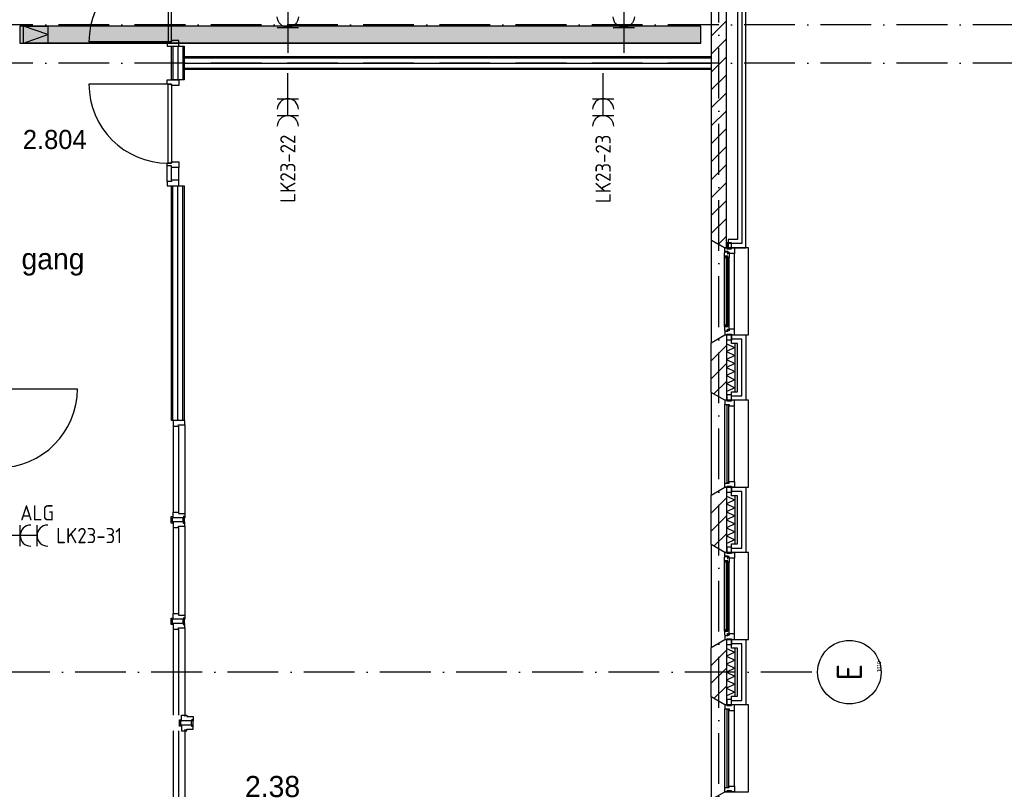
# Model space of a CAD drawing. Header units: millimetres. Extents: x -6587 to 112885, y 244 to 84344.
# Tile 50 of 57: x 75940 to 87571, y 33122 to 42219. Entities that reach past the tile are written whole.
import ezdxf
from ezdxf.enums import TextEntityAlignment as Align

# ---------------------------------------------------------------- set-up
doc = ezdxf.new("R2010")
doc.units = ezdxf.units.MM
doc.header["$LTSCALE"] = 100
doc.linetypes.add('DASHDOT', pattern=[9, 6, -1.5, 0, -1.5])
doc.layers.get('0').update_dxf_attribs({"color": 9, "linetype": 'CONTINUOUS'})
for name, color, linetype in [('AL$7----_STRAMIEN', 1, 'DASHDOT'), ('AL21----_BUITENWAND', 4, 'CONTINUOUS'), ('AL21K---_ISOLATIE', 1, 'CONTINUOUS'), ('AL22----_BINNENWAND', 7, 'CONTINUOUS'), ('AL28----_KONSTRUKTIE', 3, 'CONTINUOUS'), ('AL31----_BUITENKOZ', 7, 'CONTINUOUS'), ('AL32----_BINNENKOZ', 7, 'CONTINUOUS'), ('AL32----_DRAAIRICHTING', 1, 'CONTINUOUS'), ('ALL-----_REFLIJNEN', 8, 'CONTINUOUS'), ('ALN-----_BLOCKNAAM', 2, 'CONTINUOUS'), ('ALXA3---_VOLZWART', 14, 'CONTINUOUS'), ('ALXAB---_PREFABBETON', 1, 'CONTINUOUS'), ('BOUW', 8, 'CONTINUOUS'), ('EB62203-_ATTRIB', 2, 'CONTINUOUS'), ('EL62203-_KRACHT-WCD230', 3, 'CONTINUOUS'), ('KABELGOOT1', 8, 'CONTINUOUS'), ('LIJN025', 10, 'CONTINUOUS')]:
    doc.layers.add(name, color=color, linetype=linetype)
doc.styles.add('1_8', font='iso', dxfattribs={"width": 0.7, "height": 1.8})
doc.styles.add('2_0', font='iso', dxfattribs={"height": 200})
doc.styles.add('BURO-025', font='BUROFONT.shx', dxfattribs={"height": 250})
doc.styles.add('NORATT', font='isocp.shx')
doc.styles.get("Standard").update_dxf_attribs({"font": 'iso.shx'})

# ---------------------------------------------------------------- blocks, each defined once
blk = doc.blocks.new('ES3W2A')
for p, q in [((1.25, 2), (-1.25, 2)), ((0, 2), (0, -3)), ((1.25, 0), (-1.25, 0))]:
    blk.add_line(p, q)
for centre in [(0, 3.25), (0, 1.25)]:
    blk.add_arc(centre, 1.25, 180, 0)
at = {"color": 0, "style": 'NORATT'}
for tag, flags, p in [('VERMOGEN', 9, (-2.5, 5)), ('GROEP', 8, (0, 5)), ('SCHAK', 8, (2.5, 5)), ('GELIJK', 9, (5, 5)), ('TAL', 8, (2.5, 5)), ('KAST', 9, (7, 5))]:
    blk.add_attdef(tag, text='', height=1.8, rotation=90, dxfattribs=dict(at, flags=flags)).set_placement(p, align=Align.MIDDLE_CENTER)
at = {"color": 0, "style": 'NORATT', "flags": 8}
blk.add_attdef('DOEL', text='', height=1.8, rotation=90, dxfattribs=at).set_placement((-2.5, 5), align=Align.MIDDLE_LEFT)
at = {"color": 0, "style": 'NORATT', "flags": 9}
blk.add_attdef('M_CODE', text='', height=1.8, dxfattribs=at).set_placement((0, 0), align=Align.MIDDLE_CENTER)
blk = doc.blocks.new('1010')
at = {"layer": 'AL$7----_STRAMIEN', "color": 7, "linetype": 'Continuous'}
blk.add_circle((0, 750), 750, dxfattribs=at)
at = {"layer": 'AL$7----_STRAMIEN', "color": 3, "linetype": 'Continuous'}
blk.add_attdef('STR-NAAM', text='', height=600, rotation=360, dxfattribs=at).set_placement((0, 750), align=Align.MIDDLE)
at = {"layer": 'ALN-----_BLOCKNAAM', "linetype": 'Continuous'}
blk.add_text('1010', height=100, dxfattribs=at).set_placement((0, 0))
blk = doc.blocks.new('EH100001')
at = {"linetype": 'ByBlock'}
for p, q in [((1, 0.5, 1), (0, 0.5, 1)), ((0, -0.5, 1), (1, -0.5, 1))]:
    blk.add_line(p, q, dxfattribs=at)
blk.add_lwpolyline([(0, -0.5), (1, 0), (0, 0.5)], dxfattribs=at)
blk.add_lwpolyline([(0, -0.5), (1, 0), (0, 0.5)], dxfattribs=at)
blk.add_lwpolyline([(1, -0.5), (0, -0.5), (0, 0.5), (1, 0.5)], close=True, dxfattribs=at)
at = {"linetype": 'ByBlock', "invisible_edges": 15}
for points in [[(1, -0.5), (0, -0.5), (0, 0.5), (1, 0.5)], [(0, 0.5), (1, 0.5), (1, 0.5, 1), (0, 0.5, 1)], [(0, -0.5, 1), (1, -0.5, 1), (1, -0.5), (0, -0.5)]]:
    blk.add_3dface(points, dxfattribs=at)
at = {"style": '2_0', "flags": 8}
blk.add_attdef('FUNCTIE', text='', height=0.5, dxfattribs=at).set_placement((0.5, 0), align=Align.MIDDLE)
at = {"flags": 9}
blk.add_attdef('SCHOT', text='', height=0.5, dxfattribs=at).set_placement((0.5, 0), align=Align.MIDDLE)
blk = doc.blocks.new('EH100005')
blk.add_lwpolyline([(-1, -0.5), (0, -0.5), (0, 0.5), (-1, 0.5)])
at = {"style": '2_0', "flags": 9}
blk.add_attdef('HULPSTUK', text='', height=0.5, dxfattribs=at).set_placement((0, 0), align=Align.MIDDLE)
blk = doc.blocks.new('EH100000')
at = {"linetype": 'ByBlock'}
for p, q in [((1, 0.5), (0, 0.5)), ((1, 0.5, 1), (0, 0.5, 1)), ((0, -0.5, 1), (1, -0.5, 1)), ((1, -0.5), (0, -0.5))]:
    blk.add_line(p, q, dxfattribs=at)
at = {"linetype": 'ByBlock', "invisible_edges": 15}
for points in [[(1, -0.5), (0, -0.5), (0, 0.5), (1, 0.5)], [(0, 0.5), (1, 0.5), (1, 0.5, 1), (0, 0.5, 1)], [(0, -0.5, 1), (1, -0.5, 1), (1, -0.5), (0, -0.5)]]:
    blk.add_3dface(points, dxfattribs=at)
at = {"linetype": 'ByBlock', "style": '2_0', "flags": 8}
blk.add_attdef('FUNCTIE', text='', height=0.5, dxfattribs=at).set_placement((0.5, 0), align=Align.MIDDLE)
at = {"linetype": 'ByBlock', "flags": 9}
blk.add_attdef('SCHOT', text='', height=0.5, dxfattribs=at).set_placement((0.5, 0), align=Align.MIDDLE)
blk = doc.blocks.new('A$Cb38f1ce1')
at = {"layer": 'KABELGOOT1'}
h = blk.add_hatch(dxfattribs=at)
h.set_pattern_fill('DOTS', color=256, scale=20, style=0)
h.set_pattern_definition([(0, (-1717.716, 188607.497), (15.875, 31.75), [0, -31.75])])
h.paths.add_polyline_path([(80736, 35416), (80736, 35616), (72691, 35616), (72691, 35416)])
at = {"layer": 'AL$7----_STRAMIEN', "color": 1}
for p, q in [((80948, 1456), (80948, 70113)), ((82045, 27980), (63947, 27980))]:
    blk.add_line(p, q, dxfattribs=at)
for points in [[(86348, 35630), (1577, 35630)], [(86348, 35180), (750, 35180)]]:
    blk.add_lwpolyline(points, dxfattribs=at)
at = {"layer": 'AL21----_BUITENWAND', "color": 8}
for p, q in [((81168, 38411), (81168, 33715)), ((81268, 32995), (81268, 37060)), ((81168, 33715), (81168, 33095)), ((81168, 33095), (81058, 33095)), ((81058, 33095), (81058, 32995)), ((81058, 32995), (81268, 32995)), ((81099, 31865), (81099, 31965)), ((81099, 31965), (81268, 31965)), ((81268, 31965), (81268, 31195)), ((81168, 31865), (81099, 31865)), ((81168, 31295), (81168, 31865)), ((81099, 31295), (81168, 31295)), ((81099, 31195), (81099, 31295)), ((81268, 31195), (81099, 31195)), ((81099, 30065), (81099, 30165)), ((81099, 30165), (81268, 30165)), ((81268, 30165), (81268, 29395)), ((81168, 30065), (81099, 30065)), ((81168, 29495), (81168, 30065)), ((81099, 29495), (81168, 29495)), ((81099, 29395), (81099, 29495)), ((81268, 29395), (81099, 29395)), ((81099, 28265), (81099, 28365)), ((81099, 28365), (81268, 28365)), ((81168, 28265), (81099, 28265)), ((81168, 27695), (81168, 28265)), ((81268, 28365), (81268, 27595)), ((81099, 27695), (81168, 27695)), ((81099, 27595), (81099, 27695)), ((81268, 27595), (81099, 27595))]:
    blk.add_line(p, q, dxfattribs=at)
at = {"layer": 'AL21K---_ISOLATIE', "color": 8, "linetype": 'Continuous'}
for p, q in [((81038, 31865), (81038, 31295)), ((81038, 31861), (81138, 31817)), ((81138, 31817), (81038, 31770)), ((81038, 31770), (81138, 31722)), ((81138, 31865), (81138, 31295)), ((81138, 31722), (81038, 31675)), ((81038, 31675), (81138, 31627)), ((81138, 31627), (81038, 31580)), ((81038, 31580), (81138, 31532)), ((81138, 31532), (81038, 31485)), ((81038, 31485), (81138, 31437)), ((81138, 31437), (81038, 31390)), ((81038, 31390), (81138, 31342)), ((81138, 31342), (81038, 31299)), ((81038, 30065), (81038, 29495)), ((81038, 30061), (81138, 30017)), ((81138, 30017), (81038, 29970)), ((81138, 30065), (81138, 29495)), ((81038, 29970), (81138, 29922)), ((81138, 29922), (81038, 29875)), ((81038, 29875), (81138, 29827)), ((81138, 29827), (81038, 29780)), ((81038, 29780), (81138, 29732)), ((81138, 29732), (81038, 29685)), ((81038, 29685), (81138, 29637)), ((81138, 29637), (81038, 29590)), ((81038, 29590), (81138, 29542)), ((81138, 29542), (81038, 29499)), ((81038, 28265), (81038, 27695)), ((81138, 28265), (81138, 27695)), ((81038, 28261), (81138, 28217)), ((81138, 28217), (81038, 28170)), ((81038, 28170), (81138, 28122)), ((81138, 28122), (81038, 28075)), ((81038, 28075), (81138, 28027)), ((81138, 28027), (81038, 27980)), ((81038, 27980), (81138, 27932)), ((81138, 27932), (81038, 27885)), ((81038, 27885), (81138, 27837)), ((81138, 27837), (81038, 27790)), ((81038, 27790), (81138, 27742)), ((81138, 27742), (81038, 27699))]:
    blk.add_line(p, q, dxfattribs=at)
at = {"layer": 'AL22----_BINNENWAND', "color": 8}
for p, q in [((74633, 35255), (80858, 35255)), ((80858, 35255), (80858, 35105)), ((80858, 35105), (74633, 35105))]:
    blk.add_line(p, q, dxfattribs=at)
at = {"layer": 'AL22----_BINNENWAND', "color": 8, "linetype": 'Continuous'}
for p, q in [((74633, 35240), (80858, 35240)), ((74633, 35120), (80858, 35120))]:
    blk.add_line(p, q, dxfattribs=at)
at = {"layer": 'AL28----_KONSTRUKTIE', "color": 8, "linetype": 'Continuous'}
for p, q in [((81038, 32995), (81038, 39165)), ((80858, 39073), (80858, 33087)), ((80858, 33087), (81018, 32995)), ((81018, 32995), (81038, 32995))]:
    blk.add_line(p, q, dxfattribs=at)
at = {"layer": 'AL28----_KONSTRUKTIE', "color": 8}
for p, q in [((80858, 31873), (81018, 31965)), ((80858, 31287), (80858, 31873)), ((81018, 31965), (81038, 31965)), ((81038, 31965), (81038, 31195)), ((81018, 31195), (80858, 31287)), ((81038, 31195), (81018, 31195)), ((80858, 30073), (81018, 30165)), ((81018, 30165), (81038, 30165)), ((81038, 30165), (81038, 29395)), ((80858, 29487), (80858, 30073)), ((81018, 29395), (80858, 29487)), ((81038, 29395), (81018, 29395)), ((80858, 28273), (81018, 28365)), ((80858, 27687), (80858, 28273)), ((81018, 28365), (81038, 28365)), ((81038, 28365), (81038, 27595)), ((81018, 27595), (80858, 27687)), ((81038, 27595), (81018, 27595))]:
    blk.add_line(p, q, dxfattribs=at)
at = {"layer": 'AL31----_BUITENKOZ', "color": 8}
for points in [[(81018, 32995), (80858, 33087), (80858, 31873), (81018, 31965), (81298, 31965), (81298, 32995)], [(81043, 32985), (81099, 32985), (81099, 33056), (81043, 33056)], [(81015, 32938), (81019, 32941), (81019, 32948), (81049, 32948), (81049, 32925), (81054, 32925), (81054, 32933), (81069, 32933), (81069, 32928), (81069, 32881), (81056, 32879), (81056, 32896), (81015, 32896)], [(81018, 32995), (81043, 32995), (81043, 32985), (81099, 32985), (81099, 32995), (81132, 32995), (81132, 32928), (81069, 32928), (81069, 32945), (81054, 32945), (81054, 32951), (81018, 32951)], [(81017, 32896), (81031, 32896), (81031, 32879), (81017, 32879)], [(81015, 32022), (81019, 32019), (81019, 32012), (81049, 32012), (81049, 32035), (81054, 32035), (81054, 32027), (81069, 32027), (81069, 32032), (81069, 32079), (81056, 32081), (81056, 32064), (81015, 32064)], [(81017, 32064), (81031, 32064), (81031, 32081), (81017, 32081)], [(81018, 31965), (81043, 31965), (81043, 31975), (81099, 31975), (81099, 31965), (81132, 31965), (81132, 32032), (81069, 32032), (81069, 32015), (81054, 32015), (81054, 32009), (81018, 32009)], [(81043, 31975), (81099, 31975), (81099, 31904), (81043, 31904)], [(81018, 31195), (80858, 31287), (80858, 30073), (81018, 30165), (81298, 30165), (81298, 31195)], [(81043, 31185), (81099, 31185), (81099, 31256), (81043, 31256)], [(81043, 30175), (81099, 30175), (81099, 30104), (81043, 30104)], [(81018, 29395), (80858, 29487), (80858, 28273), (81018, 28365), (81298, 28365), (81298, 29395)], [(81043, 29385), (81099, 29385), (81099, 29456), (81043, 29456)], [(81015, 29338), (81019, 29341), (81019, 29348), (81049, 29348), (81049, 29325), (81054, 29325), (81054, 29333), (81069, 29333), (81069, 29328), (81069, 29281), (81056, 29279), (81056, 29296), (81015, 29296)], [(81018, 29395), (81043, 29395), (81043, 29385), (81099, 29385), (81099, 29395), (81132, 29395), (81132, 29328), (81069, 29328), (81069, 29345), (81054, 29345), (81054, 29351), (81018, 29351)], [(81017, 29296), (81031, 29296), (81031, 29279), (81017, 29279)], [(81015, 28422), (81019, 28419), (81019, 28412), (81049, 28412), (81049, 28435), (81054, 28435), (81054, 28427), (81069, 28427), (81069, 28432), (81069, 28479), (81056, 28481), (81056, 28464), (81015, 28464)], [(81017, 28464), (81031, 28464), (81031, 28481), (81017, 28481)], [(81018, 28365), (81043, 28365), (81043, 28375), (81099, 28375), (81099, 28365), (81132, 28365), (81132, 28432), (81069, 28432), (81069, 28415), (81054, 28415), (81054, 28409), (81018, 28409)], [(81043, 28375), (81099, 28375), (81099, 28304), (81043, 28304)], [(81018, 27595), (80858, 27687), (80858, 26473), (81018, 26565), (81298, 26565), (81298, 27595)], [(81043, 27585), (81099, 27585), (81099, 27656), (81043, 27656)]]:
    blk.add_lwpolyline(points, close=True, dxfattribs=at)
for points in [[(81132, 32032), (81132, 32928)], [(81015, 32064), (81015, 32896)], [(81069, 32079), (81069, 32881)], [(81018, 30215), (81018, 31145)], [(81132, 30232), (81132, 31128)], [(81132, 28432), (81132, 29328)], [(81015, 28464), (81015, 29296)], [(81069, 28479), (81069, 29281)], [(81018, 26615), (81018, 27545)], [(81132, 26632), (81132, 27528)]]:
    blk.add_lwpolyline(points, dxfattribs=at)
at = {"layer": 'AL31----_BUITENKOZ', "color": 8, "linetype": 'Continuous'}
for points in [[(81033, 32066), (81054, 32066), (81054, 32894), (81033, 32894)], [(81018, 31145), (81018, 31145), (81069, 31145), (81069, 31128), (81132, 31128), (81132, 31128), (81132, 31128), (81132, 31128), (81132, 31128), (81132, 31195), (81099, 31195), (81099, 31185), (81043, 31185), (81043, 31195), (81043, 31195), (81018, 31195)], [(81044, 30220), (81065, 30220), (81065, 31140), (81044, 31140)], [(81018, 30215), (81018, 30215), (81069, 30215), (81069, 30232), (81132, 30232), (81132, 30232), (81132, 30232), (81132, 30232), (81132, 30232), (81132, 30165), (81099, 30165), (81099, 30175), (81043, 30175), (81043, 30165), (81043, 30165), (81018, 30165)], [(81033, 28466), (81054, 28466), (81054, 29294), (81033, 29294)], [(81018, 27545), (81018, 27545), (81069, 27545), (81069, 27528), (81132, 27528), (81132, 27528), (81132, 27528), (81132, 27528), (81132, 27528), (81132, 27595), (81099, 27595), (81099, 27585), (81043, 27585), (81043, 27595), (81043, 27595), (81018, 27595)], [(81044, 26620), (81065, 26620), (81065, 27540), (81044, 27540)], [(81018, 26615), (81018, 26615), (81069, 26615), (81069, 26632), (81132, 26632), (81132, 26632), (81132, 26632), (81132, 26632), (81132, 26632), (81132, 26565), (81099, 26565), (81099, 26575), (81043, 26575), (81043, 26565), (81043, 26565), (81018, 26565)]]:
    blk.add_lwpolyline(points, close=True, dxfattribs=at)
at = {"layer": 'AL32----_BINNENKOZ', "color": 8}
for p, q in [((74477, 29805), (74477, 29818)), ((74477, 29818), (74495, 29818)), ((74477, 29742), (74477, 29805)), ((74495, 29755), (74495, 29805)), ((74495, 29805), (74501, 29805)), ((74620, 29805), (74615, 29805)), ((74638, 29818), (74620, 29818)), ((74620, 29755), (74620, 29805)), ((74638, 29805), (74638, 29818)), ((74638, 29742), (74638, 29805)), ((74495, 29742), (74477, 29742)), ((74495, 29755), (74495, 29742)), ((74501, 29755), (74495, 29755)), ((74615, 29755), (74620, 29755)), ((74620, 29755), (74620, 29742)), ((74620, 29742), (74638, 29742)), ((74477, 28605), (74477, 28618)), ((74477, 28618), (74495, 28618)), ((74638, 28618), (74620, 28618)), ((74638, 28605), (74638, 28618)), ((74477, 28542), (74477, 28605)), ((74495, 28542), (74477, 28542)), ((74495, 28555), (74495, 28605)), ((74495, 28605), (74501, 28605)), ((74495, 28555), (74495, 28542)), ((74501, 28555), (74495, 28555)), ((74620, 28605), (74615, 28605)), ((74615, 28555), (74620, 28555)), ((74620, 28555), (74620, 28605)), ((74620, 28555), (74620, 28542)), ((74620, 28542), (74638, 28542)), ((74638, 28542), (74638, 28605)), ((74576, 27405), (74576, 27418)), ((74576, 27418), (74594, 27418)), ((74576, 27342), (74576, 27405)), ((74594, 27342), (74576, 27342)), ((74594, 27355), (74594, 27405)), ((74594, 27405), (74599, 27405)), ((74594, 27355), (74594, 27342)), ((74599, 27355), (74594, 27355)), ((74719, 27405), (74713, 27405)), ((74713, 27355), (74719, 27355)), ((74737, 27418), (74719, 27418)), ((74719, 27355), (74719, 27405)), ((74719, 27355), (74719, 27342)), ((74719, 27342), (74737, 27342)), ((74737, 27405), (74737, 27418)), ((74737, 27342), (74737, 27405))]:
    blk.add_line(p, q, dxfattribs=at)
for points in [[(74501, 30888), (74501, 29872)], [(74564, 30888), (74564, 29872)], [(74640, 30905), (74640, 29855)], [(74640, 29805), (74501, 29805), (74501, 29872), (74564, 29872), (74564, 29855), (74640, 29855), (74640, 29805)], [(74640, 29755), (74501, 29755), (74501, 29688), (74564, 29688), (74564, 29705), (74640, 29705), (74640, 29755)], [(74501, 29688), (74501, 28672)], [(74564, 29688), (74564, 28672)], [(74640, 29705), (74640, 28655)], [(74640, 28605), (74501, 28605), (74501, 28672), (74564, 28672), (74564, 28655), (74640, 28655), (74640, 28605)], [(74640, 28555), (74501, 28555), (74501, 28488), (74564, 28488), (74564, 28505), (74640, 28505), (74640, 28555)], [(74640, 28505), (74640, 27455)], [(74501, 28488), (74501, 27472)], [(74564, 28488), (74564, 27472)], [(74738, 27405), (74599, 27405), (74599, 27472), (74662, 27472), (74662, 27455), (74738, 27455), (74738, 27405)], [(74738, 27355), (74599, 27355), (74599, 27288), (74662, 27288), (74662, 27305), (74738, 27305), (74738, 27355)], [(74501, 27288), (74501, 26272)], [(74564, 27288), (74564, 26272)], [(74640, 27305), (74640, 26255)]]:
    blk.add_lwpolyline(points, dxfattribs=at)
at = {"layer": 'AL32----_DRAAIRICHTING', "color": 8}
blk.add_arc((72438, 31330), 934, 270, 0, dxfattribs=at)
at = {"layer": 'ALL-----_REFLIJNEN', "color": 8, "linetype": 'Continuous'}
for p, q in [((81218, 37060), (81218, 33715)), ((74442, 35430), (73508, 35430)), ((74483, 34980), (74483, 35380)), ((74483, 35380), (74633, 35380)), ((74498, 35380), (74498, 34980)), ((74558, 35380), (74558, 34980)), ((74618, 35380), (74618, 34980)), ((74633, 35380), (74633, 34980)), ((74633, 35105), (74633, 35255)), ((74633, 35180), (80858, 35180)), ((74442, 34930), (73508, 34930)), ((74633, 34980), (74483, 34980)), ((74483, 30955), (74483, 33729)), ((74483, 33729), (74633, 33729)), ((74498, 30955), (74498, 33729)), ((74558, 30955), (74558, 33729)), ((74618, 30955), (74618, 33729)), ((74633, 33729), (74633, 30955)), ((81218, 33715), (81218, 33715)), ((81218, 33715), (81218, 33045)), ((81218, 33045), (81058, 33045)), ((81218, 31915), (81099, 31915)), ((81218, 31245), (81218, 31915)), ((72438, 31330), (73372, 31330)), ((81099, 31245), (81218, 31245)), ((74633, 30955), (74483, 30955)), ((81218, 30115), (81099, 30115)), ((81218, 29445), (81218, 30115)), ((81099, 29445), (81218, 29445)), ((81218, 28315), (81099, 28315)), ((81218, 27645), (81218, 28315)), ((81099, 27645), (81218, 27645))]:
    blk.add_line(p, q, dxfattribs=at)
for points in [[(74482, 36364), (74442, 36364), (74442, 35430), (74482, 35430)], [(74482, 35447), (74482, 35430), (74431, 35430), (74431, 35380), (74570, 35380), (74570, 35447)], [(74482, 34913), (74482, 34930), (74431, 34930), (74431, 34980), (74570, 34980), (74570, 34913)], [(74482, 33996), (74442, 33996), (74442, 34930), (74482, 34930)], [(74482, 33796), (74482, 33779), (74431, 33779), (74431, 33729), (74570, 33729), (74570, 33796)]]:
    blk.add_lwpolyline(points, close=True, dxfattribs=at)
for points in [[(74431, 33963), (74431, 33996), (74482, 33996), (74482, 34013), (74570, 34013), (74570, 33946), (74482, 33946), (74482, 33963), (74431, 33963), (74431, 33996)], [(74431, 33779), (74431, 33963)], [(74482, 33796), (74482, 33946)], [(74570, 33796), (74570, 33946)], [(74640, 30955), (74501, 30955), (74501, 30888), (74564, 30888), (74564, 30905), (74640, 30905), (74640, 30955)]]:
    blk.add_lwpolyline(points, dxfattribs=at)
for centre, start, end in [((74442, 35430), 90, 180), ((74442, 34930), 180, 270)]:
    blk.add_arc(centre, 934, start, end, dxfattribs=at)
at = {"layer": 'ALXA3---_VOLZWART', "color": 8}
for p, q in [((81218, 37060), (81218, 33715)), ((81218, 33715), (81218, 33715)), ((81218, 33715), (81218, 33045)), ((81218, 33045), (81058, 33045)), ((81218, 31915), (81099, 31915)), ((81218, 31245), (81218, 31915)), ((81099, 31245), (81218, 31245)), ((81218, 30115), (81099, 30115)), ((81218, 29445), (81218, 30115)), ((81099, 29445), (81218, 29445)), ((81218, 28315), (81099, 28315)), ((81218, 27645), (81218, 28315)), ((81099, 27645), (81218, 27645))]:
    blk.add_line(p, q, dxfattribs=at)
at = {"layer": 'ALXAB---_PREFABBETON', "color": 8}
for p, q in [((80858, 35497), (81038, 35677)), ((80858, 35285), (81038, 35465)), ((80858, 35073), (81038, 35253)), ((80858, 34861), (81038, 35041)), ((80858, 34649), (81038, 34829)), ((80858, 34436), (81038, 34616)), ((80858, 34224), (81038, 34404)), ((80858, 34012), (81038, 34192)), ((80858, 33800), (81038, 33980)), ((80858, 33588), (81038, 33768)), ((80858, 33376), (81038, 33556)), ((80858, 33164), (81038, 33344)), ((80944, 33038), (81038, 33132)), ((81038, 31840), (80858, 31660)), ((81038, 31628), (80858, 31448)), ((81038, 31416), (80890, 31269)), ((81038, 31204), (81029, 31195)), ((81038, 30040), (80858, 29860)), ((81038, 29828), (80858, 29648)), ((81038, 29616), (80890, 29469)), ((81038, 29404), (81029, 29395)), ((81038, 28240), (80858, 28060)), ((81038, 28028), (80858, 27848)), ((81038, 27816), (80890, 27669)), ((81038, 27604), (81029, 27595))]:
    blk.add_line(p, q, dxfattribs=at)
at = {"layer": 'KABELGOOT1', "elevation": 3650}
blk.add_lwpolyline([(80736, 35616), (72691, 35616), (72691, 35416), (80736, 35416)], close=True, dxfattribs=at)
at = {"layer": 'AL$7----_STRAMIEN', "xscale": 0.5, "yscale": 0.5, "zscale": 0.5, "rotation": 90}
blk.add_blockref('1010', (82865, 27980), dxfattribs=at).add_auto_attribs({'STR-NAAM': 'E'})
at = {"layer": 'KABELGOOT1', "xscale": 60, "yscale": 200, "zscale": 60, "rotation": 180}
blk.add_blockref('EH100005', (72691, 35516, 3650), dxfattribs=at)
at = {"layer": 'KABELGOOT1', "extrusion": (-0.707106, 0.000648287, 0.707107), "xscale": 410.1219330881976, "yscale": 200.0000000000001, "zscale": 60.00000000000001, "rotation": 89.99999999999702}
blk.add_blockref('EH100001', (-35583, 53958, -48856), dxfattribs=at)
at = {"layer": 'KABELGOOT1', "yscale": 200, "zscale": 60}
for name, p, xscale in [('EH100000', (72747, 35516, 3650), 7976.69987732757), ('EH100005', (80736, 35516, 3650), 60)]:
    blk.add_blockref(name, p, dxfattribs=dict(at, xscale=xscale))
at = {"layer": 'BOUW', "style": 'BURO-025'}
for s, height, p in [('2.804', 225, (72727, 34164)), ('gang', 250, (72711, 32741)), ('2.38', 250, (75351, 26503))]:
    blk.add_text(s, height=height, dxfattribs=at).set_placement(p)

msp = doc.modelspace()

# ---------------------------------------------------------------- block references
at = {"layer": 'EL62203-_KRACHT-WCD230'}
ref = msp.add_blockref('ES3W2A', (79108, 42128, 1050), dxfattribs=dict(at, xscale=-100, yscale=100, zscale=100))
ref.add_attrib('GROEP', 'LK23-22', dxfattribs={"layer": 'EB62203-_ATTRIB', "color": 1, "height": 180, "rotation": 90, "style": '1_8', "flags": 8}).set_placement((79110, 43332, 1050), align=Align.MIDDLE_RIGHT)
ref = msp.add_blockref('ES3W2A', (83076, 42128, 1050), dxfattribs=dict(at, xscale=-100, yscale=100, zscale=100))
ref.add_attrib('GROEP', 'LK23-23', dxfattribs={"layer": 'EB62203-_ATTRIB', "color": 1, "height": 180, "rotation": 90, "style": '1_8', "flags": 8}).set_placement((83077, 43332, 1050), align=Align.MIDDLE_RIGHT)
ref = msp.add_blockref('ES3W2A', (79108, 41285, 1050), dxfattribs=dict(at, xscale=100, yscale=100, zscale=100, rotation=180.0000000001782))
ref.add_attrib('GROEP', 'LK23-22', dxfattribs={"layer": 'EB62203-_ATTRIB', "color": 1, "height": 180, "rotation": 90, "style": '1_8', "flags": 8}).set_placement((79108, 40860, 1050), align=Align.MIDDLE_RIGHT)
ref = msp.add_blockref('ES3W2A', (82832, 41285, 1050), dxfattribs=dict(at, xscale=100, yscale=100, zscale=100, rotation=180.0000000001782))
ref.add_attrib('GROEP', 'LK23-23', dxfattribs={"layer": 'EB62203-_ATTRIB', "color": 1, "height": 180, "rotation": 90, "style": '1_8', "flags": 8}).set_placement((82832, 40860, 1050), align=Align.MIDDLE_RIGHT)
ref = msp.add_blockref('ES3W2A', (75946, 36121, 1050), dxfattribs=dict(at, xscale=100, yscale=100, zscale=100, rotation=270.0000000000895))
ref.add_attrib('DOEL', 'ALG', dxfattribs={"layer": 'EB62203-_ATTRIB', "color": 1, "height": 180, "style": '1_8', "flags": 8}).set_placement((75947, 36390, 1050), align=Align.MIDDLE_LEFT)
ref.add_attrib('GROEP', 'LK23-31', dxfattribs={"layer": 'EB62203-_ATTRIB', "color": 1, "height": 180, "style": '1_8', "flags": 8}).set_placement((76371, 36121, 1050), align=Align.MIDDLE_LEFT)
at = {"layer": 'LIJN025'}
msp.add_blockref('A$Cb38f1ce1', (3251, 6527), dxfattribs=at)

doc.saveas('drawing.dxf')
